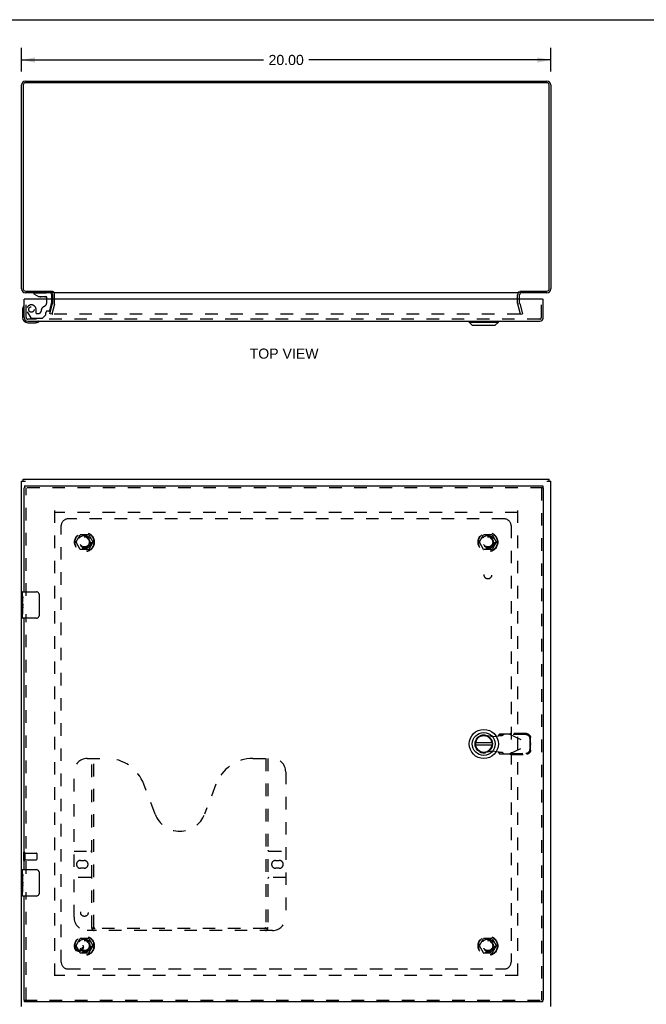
# Model space of a CAD drawing. Header units: inches. Extents: x 0 to 86.4, y 0 to 55.9.
# Tile 3 of 4: x 19.3 to 43, y 18.7 to 55.9. Entities that reach past the tile are written whole.
import ezdxf

# ---------------------------------------------------------------- set-up
doc = ezdxf.new("R2010")
doc.units = ezdxf.units.IN
doc.header["$LTSCALE"] = 4.754237
doc.header["$MEASUREMENT"] = 0
doc.linetypes.add('HIDDEN', pattern=[0.2, 0.1, -0.1])
doc.layers.get('0').update_dxf_attribs({"linetype": 'CONTINUOUS'})
for name, color, linetype in [('DEFAULT_2', 8, 'HIDDEN'), ('DIMENSIONS', 7, 'CONTINUOUS'), ('DOOR_ASSEMBLY', 7, 'CONTINUOUS'), ('SUBPANEL', 7, 'CONTINUOUS')]:
    doc.layers.add(name, color=color, linetype=linetype)
doc.styles.get("Standard").update_dxf_attribs({"font": 'arial.ttf'})
doc.dimstyles.new('DIMSTYLE_1', dxfattribs={"dimtxt": 0.381356, "dimasz": 0.508475, "dimexe": 0.09, "dimexo": 0.07, "dimgap": 0.0375, "dimtad": 0, "dimtih": 1, "dimtoh": 1, "dimzin": 4, "dimdsep": 46, "dimtxsty": 'Standard', "dimblk": '_FILLED', "dimblk1": '_FILLED', "dimblk2": '_FILLED', "dimcen": 0.09, "dimadec": 3, "dimazin": 1, "dimtfac": 1, "dimtdec": 3, "dimtofl": 0, "dimtmove": 0, "dimatfit": 3, "dimldrblk": '_FILLED', "dimfxl": 0, "dimtolj": 1, "dimtzin": 4, "dimarcsym": 0})

# ---------------------------------------------------------------- blocks, each defined once
blk = doc.blocks.new('_FILLED')
at = {"color": 0, "linetype": 'ByBlock'}
blk.add_solid([(0, 0), (-1, 0.2), (-1, -0.2)], dxfattribs=at)
blk = doc.blocks.new('*D1')
at = {"layer": 'DIMENSIONS', "color": 2, "linetype": 'Continuous'}
for p, q in [((19.353, 53.969), (19.353, 54.869)), ((39.353, 53.969), (39.353, 54.869)), ((19.353, 54.411), (28.496, 54.411)), ((39.353, 54.411), (30.21, 54.411))]:
    blk.add_line(p, q, dxfattribs=at)
at = {"layer": 'DIMENSIONS', "color": 2, "linetype": 'Continuous', "xscale": 0.5084745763, "yscale": 0.5084745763, "zscale": 0.5084745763, "rotation": 180}
blk.add_blockref('_FILLED', (19.353, 54.411), dxfattribs=at)
at = {"layer": 'DIMENSIONS', "color": 2, "linetype": 'Continuous', "xscale": 0.5084745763, "yscale": 0.5084745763, "zscale": 0.5084745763}
blk.add_blockref('_FILLED', (39.353, 54.411), dxfattribs=at)
at = {"layer": 'DIMENSIONS', "color": 2, "linetype": 'Continuous', "insert": (29.353, 54.602), "char_height": 0.3814, "width": 1.33262, "attachment_point": 2, "line_spacing_factor": 0.9}
blk.add_mtext('20.00', dxfattribs=at)

msp = doc.modelspace()

# ---------------------------------------------------------------- linework, layer by layer
at = {"color": 7, "linetype": 'Continuous'}
for p, q in [((0, 55.932), (86.441, 55.932)), ((20.528, 45.674), (20.528, 45.613)), ((19.416, 38.494), (19.416, 38.569)), ((39.29, 38.494), (39.29, 38.569))]:
    msp.add_line(p, q, dxfattribs=at)
at = {"color": 3, "linetype": 'Continuous'}
for p, q in [((19.498, 53.613), (39.208, 53.613)), ((19.353, 45.758), (19.353, 53.468)), ((19.416, 53.47), (19.416, 45.756)), ((39.21, 53.55), (19.496, 53.55)), ((39.29, 45.756), (39.29, 53.47)), ((39.353, 53.468), (39.353, 45.758)), ((19.496, 45.676), (20.525, 45.676)), ((20.528, 45.613), (19.498, 45.613)), ((20.528, 45.37), (20.528, 45.543)), ((38.151, 45.613), (20.555, 45.613)), ((39.208, 45.613), (38.178, 45.613)), ((38.178, 45.37), (38.178, 45.543)), ((38.181, 45.676), (39.21, 45.676)), ((19.353, 18.644), (19.353, 38.494)), ((19.353, 38.494), (19.498, 38.494)), ((19.416, 38.569), (39.29, 38.569)), ((39.208, 38.494), (39.353, 38.494)), ((39.353, 18.644), (39.353, 38.494))]:
    msp.add_line(p, q, dxfattribs=at)
for centre, radius, start, end in [((19.498, 53.468), 0.145, 90, 180), ((39.208, 53.468), 0.145, 0, 90), ((19.496, 53.47), 0.08, 90, 180), ((39.21, 53.47), 0.08, 0, 90), ((19.498, 45.758), 0.145, 180, 270), ((39.208, 45.758), 0.145, 270, 360), ((19.496, 45.756), 0.08, 180, 270), ((20.458, 45.543), 0.07, 0, 84.4581), ((38.248, 45.543), 0.07, 95.5418, 180), ((39.21, 45.756), 0.08, 270, 360)]:
    msp.add_arc(centre, radius, start, end, dxfattribs=at)
at = {"layer": 'DEFAULT_2', "color": 8, "linetype": 'HIDDEN'}
for p, q in [((20.603, 45.215), (20.603, 45.543)), ((38.103, 45.215), (38.103, 45.543)), ((20.423, 44.82), (20.526, 45.205)), ((20.599, 45.185), (20.496, 44.801)), ((20.528, 45.215), (20.528, 45.37)), ((38.21, 44.801), (38.107, 45.185)), ((38.178, 45.215), (38.178, 45.37)), ((38.179, 45.205), (38.282, 44.82)), ((20.496, 44.801), (20.423, 44.82)), ((38.178, 44.801), (20.527, 44.801)), ((38.21, 44.801), (38.282, 44.82)), ((20.603, 37.394), (20.603, 19.744)), ((38.101, 37.319), (20.605, 37.319)), ((38.103, 37.394), (38.103, 19.744)), ((21.41, 36.199), (21.565, 36.466)), ((21.882, 36.471), (21.573, 36.471)), ((21.891, 36.466), (22.045, 36.199)), ((36.66, 36.199), (36.815, 36.466)), ((37.132, 36.471), (36.823, 36.471)), ((37.141, 36.466), (37.295, 36.199)), ((21.565, 35.921), (21.41, 36.189)), ((22.045, 36.189), (21.891, 35.921)), ((36.815, 35.921), (36.66, 36.189)), ((37.295, 36.189), (37.141, 35.921)), ((21.882, 35.916), (21.573, 35.916)), ((37.132, 35.916), (36.823, 35.916)), ((19.428, 24.461), (19.428, 24.177)), ((19.471, 24.461), (19.471, 24.177)), ((19.471, 24.443), (19.918, 24.443)), ((19.471, 24.195), (19.918, 24.195)), ((19.928, 24.433), (19.928, 24.205)), ((21.41, 20.949), (21.565, 21.216)), ((21.882, 21.221), (21.573, 21.221)), ((21.891, 21.216), (22.045, 20.949)), ((36.66, 20.949), (36.815, 21.216)), ((37.132, 21.221), (36.823, 21.221)), ((37.141, 21.216), (37.295, 20.949)), ((21.565, 20.671), (21.41, 20.939)), ((22.045, 20.939), (21.891, 20.671)), ((36.815, 20.671), (36.66, 20.939)), ((37.295, 20.939), (37.141, 20.671)), ((21.882, 20.666), (21.573, 20.666)), ((37.132, 20.666), (36.823, 20.666)), ((38.101, 19.819), (20.605, 19.819))]:
    msp.add_line(p, q, dxfattribs=at)
for points in [[(20.508, 44.825), (20.508, 44.823), (20.507, 44.822), (20.507, 44.82)], [(20.507, 44.82), (20.507, 44.819), (20.508, 44.817), (20.508, 44.815), (20.508, 44.814), (20.509, 44.812), (20.51, 44.811), (20.511, 44.81), (20.511, 44.808), (20.513, 44.807), (20.514, 44.806), (20.515, 44.805), (20.516, 44.804), (20.518, 44.803), (20.519, 44.803)], [(20.527, 44.801), (20.526, 44.801), (20.524, 44.801), (20.522, 44.802), (20.521, 44.802), (20.519, 44.803)], [(38.198, 44.82), (38.198, 44.819), (38.198, 44.817), (38.197, 44.815), (38.197, 44.814), (38.196, 44.812), (38.196, 44.811), (38.195, 44.81), (38.194, 44.808), (38.193, 44.807), (38.192, 44.806), (38.19, 44.805), (38.189, 44.804), (38.188, 44.803), (38.186, 44.803), (38.185, 44.802), (38.183, 44.802), (38.181, 44.801), (38.18, 44.801), (38.178, 44.801)], [(38.197, 44.825), (38.198, 44.823), (38.198, 44.822), (38.198, 44.82)]]:
    msp.add_lwpolyline(points, dxfattribs=at)
for centre, radius in [((21.728, 36.194), 0.372), ((21.728, 36.194), 0.356), ((36.978, 36.194), 0.372), ((36.978, 36.194), 0.356), ((21.728, 36.194), 0.204), ((21.728, 36.194), 0.183), ((36.978, 36.194), 0.204), ((36.978, 36.194), 0.183), ((21.728, 20.944), 0.372), ((21.728, 20.944), 0.356), ((36.978, 20.944), 0.372), ((36.978, 20.944), 0.356), ((21.728, 20.944), 0.204), ((21.728, 20.944), 0.183), ((36.978, 20.944), 0.204), ((36.978, 20.944), 0.183)]:
    msp.add_circle(centre, radius, dxfattribs=at)
for centre, radius, start, end in [((20.458, 45.543), 0.145, 0, 51.2451), ((38.248, 45.543), 0.145, 128.7549, 180), ((20.488, 45.215), 0.04, 345, 360), ((20.488, 45.215), 0.115, 345, 360), ((38.218, 45.215), 0.115, 180, 195), ((38.218, 45.215), 0.04, 180, 195), ((21.573, 36.461), 0.01, 90.0113, 149.988), ((21.882, 36.461), 0.01, 30.0108, 89.9876), ((36.823, 36.461), 0.01, 90.0113, 149.988), ((37.132, 36.461), 0.01, 30.0108, 89.9876), ((21.419, 36.194), 0.01, 150.0117, 209.9873), ((22.037, 36.194), 0.01, 330.0117, 29.9873), ((36.669, 36.194), 0.01, 150.0117, 209.9873), ((37.287, 36.194), 0.01, 330.0117, 29.9873), ((21.573, 35.926), 0.01, 210.0108, 269.9876), ((21.882, 35.926), 0.01, 270.0113, 329.988), ((36.823, 35.926), 0.01, 210.0108, 269.9876), ((37.132, 35.926), 0.01, 270.0113, 329.988), ((19.449, 24.461), 0.0215, 0, 180), ((19.918, 24.433), 0.01, 0, 90), ((19.918, 24.205), 0.01, 270, 360), ((19.449, 24.177), 0.0215, 180, 360), ((21.573, 21.211), 0.01, 90.0113, 149.988), ((21.882, 21.211), 0.01, 30.0108, 89.9876), ((36.823, 21.211), 0.01, 90.0113, 149.988), ((37.132, 21.211), 0.01, 30.0108, 89.9876), ((21.419, 20.944), 0.01, 150.0117, 209.9873), ((22.037, 20.944), 0.01, 330.0117, 29.9873), ((36.669, 20.944), 0.01, 150.0117, 209.9873), ((37.287, 20.944), 0.01, 330.0117, 29.9873), ((21.573, 20.676), 0.01, 210.0108, 269.9876), ((21.882, 20.676), 0.01, 270.0113, 329.988), ((36.823, 20.676), 0.01, 210.0108, 269.9876), ((37.132, 20.676), 0.01, 270.0113, 329.988)]:
    msp.add_arc(centre, radius, start, end, dxfattribs=at)
at = {"layer": 'DOOR_ASSEMBLY', "color": 7, "linetype": 'Continuous'}
for p, q in [((19.821, 45.613), (19.821, 45.574)), ((19.821, 45.574), (19.992, 45.476)), ((19.992, 45.476), (20.274, 45.476)), ((20.156, 45.459), (20.086, 45.459)), ((20.156, 45.459), (20.158, 45.459)), ((20.226, 45.459), (20.158, 45.459)), ((20.306, 45.37), (20.306, 45.444)), ((20.49, 45.535), (20.49, 45.37)), ((19.434, 45.11), (19.434, 45.11)), ((19.476, 45.37), (19.448, 45.37)), ((39.045, 45.37), (39.073, 45.37)), ((19.388, 44.975), (19.388, 44.685)), ((19.588, 44.485), (19.877, 44.485)), ((19.915, 44.488), (19.877, 44.485)), ((20.006, 44.53), (20.01, 44.531)), ((20.01, 44.531), (20.011, 44.532)), ((36.271, 44.506), (36.271, 44.545)), ((36.271, 44.506), (37.373, 44.506)), ((36.389, 44.388), (36.271, 44.506)), ((36.389, 44.388), (37.255, 44.388)), ((37.255, 44.388), (37.373, 44.506)), ((37.373, 44.506), (37.373, 44.545)), ((19.461, 38.319), (19.461, 38.244)), ((39.06, 38.319), (39.06, 38.244)), ((19.448, 38.244), (19.461, 38.244)), ((39.073, 38.244), (39.06, 38.244)), ((19.388, 34.16), (19.388, 34.304)), ((19.403, 34.319), (19.913, 34.319)), ((19.388, 33.904), (19.388, 34.156)), ((19.397, 34.101), (19.388, 34.101)), ((19.388, 33.934), (19.398, 33.934)), ((19.388, 33.334), (19.388, 33.901)), ((19.39, 33.871), (19.388, 33.871)), ((19.398, 33.934), (19.398, 34.09)), ((20.013, 34.219), (20.013, 33.419)), ((19.388, 33.739), (19.397, 33.739)), ((19.388, 33.703), (19.398, 33.703)), ((19.388, 33.64), (19.398, 33.64)), ((19.398, 33.75), (19.398, 33.803)), ((19.398, 33.473), (19.398, 33.703)), ((19.388, 33.473), (19.398, 33.473)), ((19.913, 33.319), (19.403, 33.319)), ((37.135, 28.607), (36.51, 28.607)), ((36.51, 28.529), (37.135, 28.529)), ((19.403, 23.819), (19.913, 23.819)), ((19.388, 23.66), (19.388, 23.804)), ((19.388, 23.404), (19.388, 23.656)), ((19.397, 23.601), (19.388, 23.601)), ((19.398, 23.434), (19.398, 23.59)), ((20.013, 23.719), (20.013, 22.919)), ((19.388, 23.434), (19.398, 23.434)), ((19.388, 22.834), (19.388, 23.401)), ((19.39, 23.371), (19.388, 23.371)), ((19.388, 23.239), (19.397, 23.239)), ((19.388, 23.203), (19.398, 23.203)), ((19.388, 23.14), (19.398, 23.14)), ((19.398, 23.25), (19.398, 23.303)), ((19.398, 22.973), (19.398, 23.203)), ((19.388, 22.973), (19.398, 22.973)), ((19.913, 22.819), (19.403, 22.819)), ((19.448, 18.894), (19.461, 18.894)), ((19.461, 18.819), (19.461, 18.894)), ((39.073, 18.894), (39.06, 18.894)), ((39.06, 18.819), (39.06, 18.894))]:
    msp.add_line(p, q, dxfattribs=at)
at = {"layer": 'DOOR_ASSEMBLY', "color": 8, "linetype": 'HIDDEN'}
for p, q in [((19.821, 45.613), (20.412, 45.613)), ((19.523, 44.68), (19.523, 45.37)), ((20.306, 45.263), (20.306, 45.37)), ((20.416, 44.948), (20.486, 45.207)), ((20.49, 45.37), (20.49, 45.24)), ((38.998, 44.68), (38.998, 45.37)), ((19.569, 44.895), (19.7, 44.669)), ((19.734, 44.649), (20.12, 44.649)), ((19.9, 44.85), (19.9, 44.983)), ((19.915, 44.834), (19.999, 44.834)), ((20.269, 44.782), (20.148, 44.661)), ((20.274, 44.793), (20.274, 44.865)), ((20.386, 44.924), (20.333, 44.924)), ((38.938, 44.62), (19.583, 44.62)), ((39.06, 38.244), (19.461, 38.244)), ((19.523, 34.164), (19.523, 38.244)), ((38.998, 38.244), (38.998, 18.894)), ((19.523, 23.664), (19.523, 33.474)), ((36.882, 28.897), (37.176, 28.844)), ((37.176, 28.844), (37.373, 28.881)), ((37.419, 28.942), (37.377, 28.896)), ((37.377, 28.896), (37.532, 28.896)), ((37.793, 28.942), (37.419, 28.942)), ((37.532, 28.896), (37.574, 28.942)), ((37.793, 28.942), (38.58, 28.568)), ((37.821, 28.929), (37.841, 28.97)), ((38.411, 28.918), (37.821, 28.929)), ((38.431, 28.96), (37.841, 28.97)), ((38.574, 28.571), (38.57, 28.764)), ((38.593, 28.613), (38.59, 28.806)), ((37.176, 28.292), (36.882, 28.239)), ((37.373, 28.255), (37.176, 28.292)), ((37.793, 28.194), (38.58, 28.568)), ((38.57, 28.372), (38.574, 28.565)), ((38.593, 28.613), (38.574, 28.571)), ((38.574, 28.565), (38.593, 28.523)), ((38.585, 28.583), (38.58, 28.568)), ((38.58, 28.568), (38.585, 28.553)), ((38.59, 28.33), (38.593, 28.523)), ((38.593, 28.613), (38.591, 28.605)), ((21.835, 28.019), (22.572, 28.019)), ((22.01, 21.609), (22.01, 28.019)), ((22.09, 21.639), (22.09, 28.019)), ((28.099, 28.019), (28.835, 28.019)), ((28.58, 28.019), (28.58, 21.639)), ((28.66, 28.019), (28.66, 21.609)), ((37.532, 28.24), (37.377, 28.24)), ((37.377, 28.24), (37.419, 28.194)), ((37.419, 28.194), (37.793, 28.194)), ((37.574, 28.194), (37.532, 28.24)), ((37.821, 28.207), (38.411, 28.217)), ((37.841, 28.166), (37.821, 28.207)), ((37.841, 28.166), (38.431, 28.176)), ((21.335, 22.019), (21.335, 27.519)), ((29.335, 27.519), (29.335, 22.019)), ((24.399, 25.917), (23.976, 27.045)), ((26.694, 27.045), (26.272, 25.917)), ((21.335, 24.519), (21.97, 24.519)), ((28.7, 24.519), (29.335, 24.519)), ((21.579, 24.169), (21.716, 24.169)), ((21.716, 23.869), (21.579, 23.869)), ((28.954, 24.169), (29.091, 24.169)), ((29.091, 23.869), (28.954, 23.869)), ((21.97, 23.519), (21.335, 23.519)), ((29.335, 23.519), (28.7, 23.519)), ((19.523, 18.894), (19.523, 22.974)), ((28.576, 21.599), (22.094, 21.599)), ((28.835, 21.519), (21.835, 21.519)), ((19.461, 18.894), (39.06, 18.894))]:
    msp.add_line(p, q, dxfattribs=at)
at = {"layer": 'DOOR_ASSEMBLY', "color": 3, "linetype": 'Continuous'}
for p, q in [((19.448, 44.68), (19.448, 45.37)), ((39.045, 45.37), (19.476, 45.37)), ((39.073, 44.68), (39.073, 45.37)), ((19.583, 44.545), (38.938, 44.545)), ((19.461, 38.319), (39.06, 38.319)), ((19.448, 34.319), (19.448, 38.244)), ((39.073, 38.244), (39.073, 18.894)), ((19.448, 23.819), (19.448, 33.319)), ((19.448, 18.894), (19.448, 22.819)), ((39.06, 18.819), (19.461, 18.819))]:
    msp.add_line(p, q, dxfattribs=at)
at = {"layer": 'DOOR_ASSEMBLY', "color": 7, "linetype": 'Continuous'}
for points in [[(19.434, 45.11), (19.434, 45.109), (19.434, 45.107), (19.433, 45.106), (19.433, 45.104)], [(20.011, 44.532), (20.012, 44.532), (20.013, 44.532)], [(20.006, 34.255), (20.008, 34.249), (20.01, 34.243), (20.011, 34.237), (20.012, 34.231), (20.012, 34.225), (20.013, 34.219)], [(19.388, 34.16), (19.388, 34.156), (19.388, 34.152), (19.389, 34.147), (19.39, 34.141), (19.392, 34.134), (19.393, 34.126), (19.394, 34.118), (19.396, 34.109), (19.397, 34.1), (19.398, 34.09)], [(19.388, 33.904), (19.388, 33.896), (19.388, 33.889), (19.389, 33.88), (19.39, 33.872), (19.391, 33.863), (19.393, 33.854), (19.394, 33.845), (19.395, 33.836), (19.396, 33.827), (19.397, 33.819), (19.397, 33.811), (19.398, 33.803)], [(19.398, 33.75), (19.397, 33.744), (19.397, 33.738), (19.396, 33.732), (19.396, 33.726), (19.395, 33.72), (19.394, 33.714)], [(20.013, 33.419), (20.012, 33.412), (20.012, 33.406), (20.011, 33.4), (20.01, 33.394), (20.008, 33.388), (20.006, 33.382)], [(19.388, 23.66), (19.388, 23.656), (19.388, 23.652), (19.389, 23.647), (19.39, 23.641), (19.392, 23.634), (19.393, 23.626), (19.394, 23.618), (19.396, 23.609), (19.397, 23.6), (19.398, 23.59)], [(20.006, 23.755), (20.008, 23.749), (20.01, 23.743), (20.011, 23.737), (20.012, 23.731), (20.012, 23.725), (20.013, 23.719)], [(19.388, 23.404), (19.388, 23.396), (19.388, 23.389), (19.389, 23.38), (19.39, 23.372), (19.391, 23.363), (19.393, 23.354), (19.394, 23.345), (19.395, 23.336), (19.396, 23.327), (19.397, 23.319), (19.397, 23.311), (19.398, 23.303)], [(19.398, 23.25), (19.397, 23.244), (19.397, 23.238), (19.396, 23.232), (19.396, 23.226), (19.395, 23.22), (19.394, 23.214)], [(20.013, 22.919), (20.012, 22.912), (20.012, 22.906), (20.011, 22.9), (20.01, 22.894), (20.008, 22.888), (20.006, 22.882)]]:
    msp.add_lwpolyline(points, dxfattribs=at)
at = {"layer": 'DOOR_ASSEMBLY', "color": 8, "linetype": 'HIDDEN'}
for points in [[(37.373, 28.881), (37.389, 28.882), (37.405, 28.883), (37.421, 28.885), (37.436, 28.886), (37.451, 28.887), (37.464, 28.888), (37.477, 28.889), (37.489, 28.89), (37.5, 28.891), (37.509, 28.892), (37.517, 28.893), (37.524, 28.894), (37.529, 28.895), (37.532, 28.896)], [(37.377, 28.896), (37.377, 28.893), (37.376, 28.891), (37.376, 28.889), (37.375, 28.886), (37.374, 28.884), (37.373, 28.881)], [(37.793, 28.942), (37.801, 28.947), (37.809, 28.952), (37.817, 28.956), (37.825, 28.961), (37.833, 28.966), (37.841, 28.97)], [(38.57, 28.764), (38.569, 28.779), (38.567, 28.794), (38.563, 28.808), (38.557, 28.822), (38.55, 28.836), (38.542, 28.849), (38.533, 28.861), (38.523, 28.872), (38.511, 28.882), (38.499, 28.891), (38.485, 28.899), (38.471, 28.906), (38.457, 28.911), (38.442, 28.915), (38.427, 28.917), (38.411, 28.918)], [(38.431, 28.96), (38.447, 28.959), (38.462, 28.957), (38.477, 28.953), (38.491, 28.947), (38.505, 28.941), (38.518, 28.933), (38.531, 28.924), (38.542, 28.914), (38.553, 28.902), (38.562, 28.89), (38.57, 28.877), (38.577, 28.864), (38.582, 28.85), (38.586, 28.835), (38.589, 28.821), (38.59, 28.806)], [(38.411, 28.217), (38.427, 28.218), (38.442, 28.221), (38.457, 28.225), (38.471, 28.23), (38.485, 28.237), (38.499, 28.245), (38.511, 28.254), (38.523, 28.264), (38.533, 28.275), (38.542, 28.287), (38.55, 28.3), (38.557, 28.314), (38.563, 28.328), (38.567, 28.342), (38.569, 28.357), (38.57, 28.372)], [(38.59, 28.33), (38.589, 28.315), (38.586, 28.301), (38.582, 28.286), (38.577, 28.272), (38.57, 28.258), (38.562, 28.246), (38.553, 28.233), (38.542, 28.222), (38.531, 28.212), (38.518, 28.203), (38.505, 28.195), (38.491, 28.188), (38.477, 28.183), (38.462, 28.179), (38.447, 28.177), (38.431, 28.176)], [(38.591, 28.605), (38.587, 28.59), (38.585, 28.583)], [(38.585, 28.553), (38.589, 28.538), (38.591, 28.531), (38.593, 28.523)], [(37.532, 28.24), (37.529, 28.241), (37.524, 28.242), (37.517, 28.243), (37.509, 28.244), (37.5, 28.245), (37.489, 28.246), (37.477, 28.247), (37.464, 28.248), (37.451, 28.249), (37.436, 28.25), (37.421, 28.251), (37.405, 28.252), (37.389, 28.253), (37.373, 28.255)], [(37.373, 28.255), (37.374, 28.252), (37.375, 28.25), (37.376, 28.247), (37.376, 28.245), (37.377, 28.242), (37.377, 28.24)], [(37.841, 28.166), (37.833, 28.17), (37.825, 28.175), (37.817, 28.18), (37.809, 28.184), (37.801, 28.189), (37.793, 28.194)], [(22, 21.639), (22.012, 21.63), (22.025, 21.623), (22.037, 21.616), (22.048, 21.61), (22.06, 21.605), (22.072, 21.601), (22.083, 21.599), (22.094, 21.599)], [(28.576, 21.599), (28.587, 21.599), (28.599, 21.601), (28.61, 21.605), (28.622, 21.61), (28.634, 21.616), (28.646, 21.623), (28.658, 21.63), (28.67, 21.639)]]:
    msp.add_lwpolyline(points, dxfattribs=at)
for centre, radius in [((19.723, 44.983), 0.102), ((21.523, 20.894), 0.164), ((21.523, 20.894), 0.124)]:
    msp.add_circle(centre, radius, dxfattribs=at)
at = {"layer": 'DOOR_ASSEMBLY', "color": 7, "linetype": 'Continuous'}
for radius in [0.551, 0.433, 0.329, 0.317]:
    msp.add_circle((36.822, 28.568), radius, dxfattribs=at)
for centre, radius, start, end in [((20.086, 45.549), 0.09, 234.5318, 270), ((20.226, 45.549), 0.09, 270, 305.2253), ((20.274, 45.444), 0.0317, 0, 90), ((20.412, 45.535), 0.0787, 0, 90), ((19.638, 44.975), 0.25, 149.1101, 180), ((19.436, 45.095), 0.015, 96.3796, 149.1101), ((19.433, 45.095), 0.015, 0, 83.6204), ((19.588, 44.685), 0.2, 180, 270), ((19.877, 44.735), 0.25, 270, 300.8899), ((19.998, 44.53), 0.015, 6.3796, 90), ((19.998, 44.534), 0.015, 300.8899, 353.6204), ((19.403, 34.304), 0.015, 90, 180), ((19.913, 34.219), 0.1, 21.1999, 90), ((19.403, 33.334), 0.015, 180, 270), ((19.913, 33.419), 0.1, 270, 338.8001), ((36.822, 28.568), 0.315, 10.0787, 349.9213), ((19.403, 23.804), 0.015, 90, 180), ((19.913, 23.719), 0.1, 21.1999, 90), ((19.403, 22.834), 0.015, 180, 270), ((19.913, 22.919), 0.1, 270, 338.8001)]:
    msp.add_arc(centre, radius, start, end, dxfattribs=at)
at = {"layer": 'DOOR_ASSEMBLY', "color": 8, "linetype": 'HIDDEN'}
for centre, radius, start, end in [((19.723, 44.983), 0.177, 0, 210), ((20.274, 44.924), 0.185, 114.7322, 180), ((20.118, 45.263), 0.188, 294.7322, 360), ((20.365, 45.24), 0.125, 345, 360), ((19.583, 44.68), 0.06, 180, 270), ((19.734, 44.689), 0.04, 210, 270), ((19.915, 44.85), 0.0156, 180, 270), ((19.999, 44.924), 0.09, 270, 360), ((20.12, 44.689), 0.04, 270, 315), ((20.258, 44.793), 0.0156, 315, 360), ((20.333, 44.865), 0.0591, 90, 180), ((20.386, 44.956), 0.0312, 270, 345), ((38.938, 44.68), 0.06, 270, 360), ((36.822, 28.568), 0.335, 79.673, 280.327), ((21.835, 27.519), 0.5, 90, 180), ((22.572, 26.519), 1.5, 20.5519, 90), ((28.099, 26.519), 1.5, 90, 159.4481), ((28.835, 27.519), 0.5, 0, 90), ((25.335, 26.269), 1, 200.5519, 339.4481), ((21.97, 24.559), 0.04, 270, 360), ((28.7, 24.559), 0.04, 180, 270), ((21.579, 24.019), 0.15, 90, 270), ((21.716, 24.019), 0.15, 270, 90), ((28.954, 24.019), 0.15, 90, 270), ((29.091, 24.019), 0.15, 270, 90), ((21.97, 23.479), 0.04, 0, 90), ((28.7, 23.479), 0.04, 90, 180), ((21.835, 22.019), 0.5, 180, 270), ((28.835, 22.019), 0.5, 270, 360), ((22.1, 21.609), 0.09, 180, 270), ((22.13, 21.639), 0.04, 180, 270), ((28.54, 21.639), 0.04, 270, 360), ((28.57, 21.609), 0.09, 270, 360)]:
    msp.add_arc(centre, radius, start, end, dxfattribs=at)
at = {"layer": 'DOOR_ASSEMBLY', "color": 3, "linetype": 'Continuous'}
for centre, start, end in [((19.583, 44.68), 180, 270), ((38.938, 44.68), 270, 360)]:
    msp.add_arc(centre, 0.135, start, end, dxfattribs=at)
at = {"layer": 'DOOR_ASSEMBLY', "color": 7, "linetype": 'Continuous'}
for centre in [(19.588, 33.736), (19.588, 23.236)]:
    msp.add_ellipse(centre, major_axis=(0.2, 0), ratio=0.432808, start_param=3.141593, end_param=3.403409, dxfattribs=at)
at = {"layer": 'SUBPANEL', "color": 8, "linetype": 'HIDDEN'}
for p, q in [((37.603, 37.069), (21.103, 37.069)), ((20.853, 20.319), (20.853, 36.819)), ((37.853, 36.819), (37.853, 20.319)), ((21.103, 20.069), (37.603, 20.069))]:
    msp.add_line(p, q, dxfattribs=at)
for centre, radius in [((21.728, 36.194), 0.25), ((36.978, 36.194), 0.25), ((36.978, 34.944), 0.141), ((21.728, 22.194), 0.141), ((21.728, 20.944), 0.25), ((36.978, 20.944), 0.25)]:
    msp.add_circle(centre, radius, dxfattribs=at)
for centre, start, end in [((21.103, 36.819), 90, 180), ((37.603, 36.819), 0, 90), ((21.103, 20.319), 180, 270), ((37.603, 20.319), 270, 360)]:
    msp.add_arc(centre, 0.25, start, end, dxfattribs=at)

# ---------------------------------------------------------------- texts
at = {"layer": 'DIMENSIONS', "color": 2, "linetype": 'Continuous', "insert": (29.275, 43.507), "char_height": 0.3814, "width": 2.59861, "attachment_point": 2, "line_spacing_factor": 0.9}
msp.add_mtext('TOP VIEW', dxfattribs=at)

# ---------------------------------------------------------------- dimensions: what is measured, and where the dimension line sits
at = {"layer": 'DIMENSIONS', "color": 2, "linetype": 'Continuous'}
dim = msp.add_linear_dim(base=(39.353, 54.411), p1=(19.353, 54.939), p2=(39.353, 54.939), dimstyle='DIMSTYLE_1', dxfattribs=at)
dim.commit()
dim.dimension.update_dxf_attribs({"geometry": '*D1', "text_midpoint": (29.348, 54.409), "dimtype": 160})

doc.saveas('drawing.dxf')
